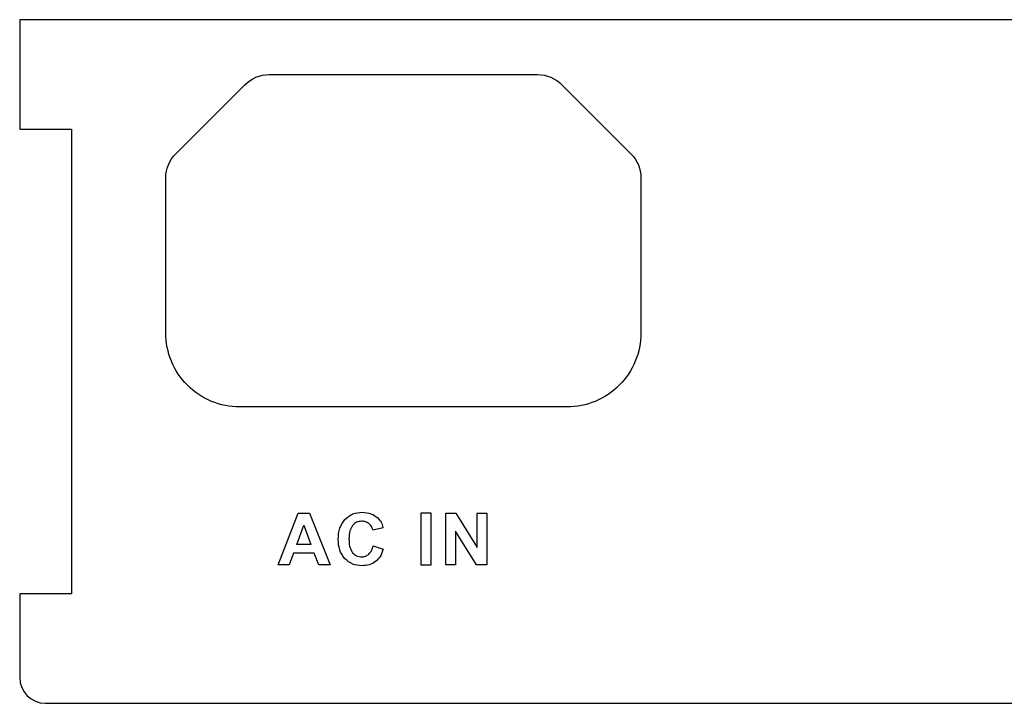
# Model space of a CAD drawing. Header units: millimetres. Extents: x -109 to 103, y 0 to 40.
# Tile 1 of 4: x -109 to -51, y 0 to 40. Entities that reach past the tile are written whole.
import ezdxf

# ---------------------------------------------------------------- set-up
doc = ezdxf.new("R2010")
doc.units = ezdxf.units.MM
doc.layers.get('0').update_dxf_attribs({"linetype": 'CONTINUOUS'})

msp = doc.modelspace()

# ---------------------------------------------------------------- linework, layer by layer
for p, q in [((102.618, 39.9), (-108.596, 39.9)), ((-108.596, 39.9), (-108.596, 33.55)), ((-108.596, 33.55), (-105.596, 33.55)), ((-105.596, 33.55), (-105.596, 32.55)), ((-105.596, 32.55), (-105.596, 7.55)), ((-88.089, 10.271), (-87.489, 10.414)), ((-88.068, 9.344), (-87.48, 9.158)), ((-105.596, 7.55), (-105.596, 6.55)), ((-105.596, 6.55), (-108.596, 6.55)), ((-108.596, 6.55), (-108.596, 1.7)), ((-107.096, 0.2), (101.118, 0.2))]:
    msp.add_line(p, q)
msp.add_lwpolyline([(-99.524, 32.119), (-95.52, 36.123, -0.198912), (-94.106, 36.709), (-78.514, 36.709, -0.198912), (-77.1, 36.123), (-73.095, 32.119, -0.198912), (-72.51, 30.705), (-72.51, 21.709, -0.414214), (-76.81, 17.409), (-95.81, 17.409, -0.414214), (-100.11, 21.709), (-100.11, 30.705, -0.198912)], format="xyb", close=True)
for points in [[(-91.49, 8.921), (-92.689, 8.92), (-92.936, 8.239), (-93.579, 8.238), (-92.412, 11.239), (-91.771, 11.239), (-90.569, 8.24), (-91.228, 8.239)], [(-85.294, 11.242), (-85.293, 8.242), (-84.687, 8.242), (-84.688, 11.242)], [(-81.464, 11.244), (-81.463, 8.244), (-82.071, 8.244), (-83.281, 10.199), (-83.28, 8.243), (-83.843, 8.243), (-83.844, 11.243), (-83.255, 11.243), (-82.026, 9.24), (-82.027, 11.244)], [(-92.098, 10.539), (-91.684, 9.426), (-92.503, 9.426)]]:
    msp.add_lwpolyline(points, close=True)
msp.add_arc((-107.096, 1.7), 1.5, 180, 270)
for points, knots in [([(-90.094, 9.713), (-90.083, 9.943), (-90.064, 10.369), (-89.82, 10.716), (-89.708, 10.877)], [0, 0, 0, 0, 0.067232, 0.1248674, 0.1248674, 0.1248674, 0.1248674]), ([(-89.26, 11.188), (-89.255, 11.19), (-89.25, 11.192), (-89.075, 11.262), (-88.883, 11.277), (-88.691, 11.292)], [-0.05953588, -0.05953588, -0.05953588, -0.05953588, -0.05779556, -0.05779556, 0, 0, 0, 0]), ([(-88.691, 11.292), (-88.518, 11.281), (-88.188, 11.26), (-87.923, 11.062), (-87.796, 10.967)], [0, 0, 0, 0, 0.05053989, 0.09700924, 0.09700924, 0.09700924, 0.09700924]), ([(-87.796, 10.967), (-87.719, 10.877), (-87.656, 10.805), (-87.555, 10.619), (-87.522, 10.517), (-87.489, 10.414)], [-0.06488921, -0.06488921, -0.06488921, -0.06488921, -0.03228535, -0.03228535, 0, 0, 0, 0]), ([(-89.262, 10.534), (-89.322, 10.432), (-89.463, 10.195), (-89.467, 9.917), (-89.47, 9.759)], [0, 0, 0, 0, 0.03501694, 0.08150499, 0.08150499, 0.08150499, 0.08150499]), ([(-88.721, 10.774), (-88.825, 10.765), (-88.929, 10.755), (-89.021, 10.715), (-89.022, 10.715), (-89.023, 10.714)], [-0.06420896, -0.06420896, -0.06420896, -0.06420896, -0.03211116, -0.03211116, -0.03164099, -0.03164099, -0.03164099, -0.03164099]), ([(-88.311, 10.639), (-88.376, 10.682), (-88.435, 10.72), (-88.572, 10.765), (-88.647, 10.769), (-88.721, 10.774)], [-0.04472492, -0.04472492, -0.04472492, -0.04472492, -0.0223434, -0.0223434, 0, 0, 0, 0]), ([(-88.089, 10.271), (-88.11, 10.342), (-88.131, 10.413), (-88.204, 10.536), (-88.255, 10.585), (-88.311, 10.639)], [-0.04652982, -0.04652982, -0.04652982, -0.04652982, -0.02328166, -0.02328166, 0, 0, 0, 0]), ([(-89.47, 9.759), (-89.468, 9.614), (-89.466, 9.47), (-89.403, 9.194), (-89.345, 9.091), (-89.265, 8.948)], [-0.09653369, -0.09653369, -0.09653369, -0.09653369, -0.049141, -0.049141, 0, 0, 0, 0]), ([(-89.708, 8.597), (-89.84, 8.779), (-89.947, 8.928), (-90.072, 9.303), (-90.083, 9.508), (-90.094, 9.713)], [-0.12374, -0.12374, -0.12374, -0.12374, -0.0616431, -0.0616431, 0, 0, 0, 0]), ([(-88.317, 8.861), (-88.249, 8.94), (-88.196, 9), (-88.115, 9.163), (-88.091, 9.254), (-88.068, 9.344)], [-0.05639483, -0.05639483, -0.05639483, -0.05639483, -0.02796492, -0.02796492, 0, 0, 0, 0]), ([(-87.48, 9.158), (-87.529, 9.008), (-87.619, 8.727), (-87.831, 8.523), (-87.929, 8.428)], [0, 0, 0, 0, 0.04641966, 0.08685562, 0.08685562, 0.08685562, 0.08685562]), ([(-88.732, 8.707), (-88.655, 8.713), (-88.502, 8.725), (-88.378, 8.816), (-88.317, 8.861)], [0, 0, 0, 0, 0.02278444, 0.04506955, 0.04506955, 0.04506955, 0.04506955]), ([(-88.726, 8.189), (-88.912, 8.205), (-89.098, 8.22), (-89.265, 8.289), (-89.267, 8.29), (-89.27, 8.291)], [-0.11535899, -0.11535899, -0.11535899, -0.11535899, -0.05769732, -0.05769732, -0.05666493, -0.05666493, -0.05666493, -0.05666493]), ([(-87.929, 8.428), (-88.045, 8.359), (-88.29, 8.212), (-88.575, 8.197), (-88.726, 8.189)], [0, 0, 0, 0, 0.03986754, 0.08434182, 0.08434182, 0.08434182, 0.08434182])]:
    msp.add_open_spline(points, degree=3, knots=knots)
for points in [[(-89.708, 10.877), (-89.558, 11.004), (-89.423, 11.119), (-89.26, 11.188)], [(-89.023, 10.714), (-89.112, 10.674), (-89.185, 10.606), (-89.262, 10.534)], [(-89.27, 8.291), (-89.431, 8.359), (-89.565, 8.474), (-89.708, 8.597)], [(-89.265, 8.948), (-89.191, 8.878), (-89.117, 8.808), (-89.029, 8.767)], [(-89.029, 8.767), (-88.94, 8.726), (-88.836, 8.717), (-88.732, 8.707)]]:
    msp.add_open_spline(points, degree=3)

doc.saveas('drawing.dxf')
